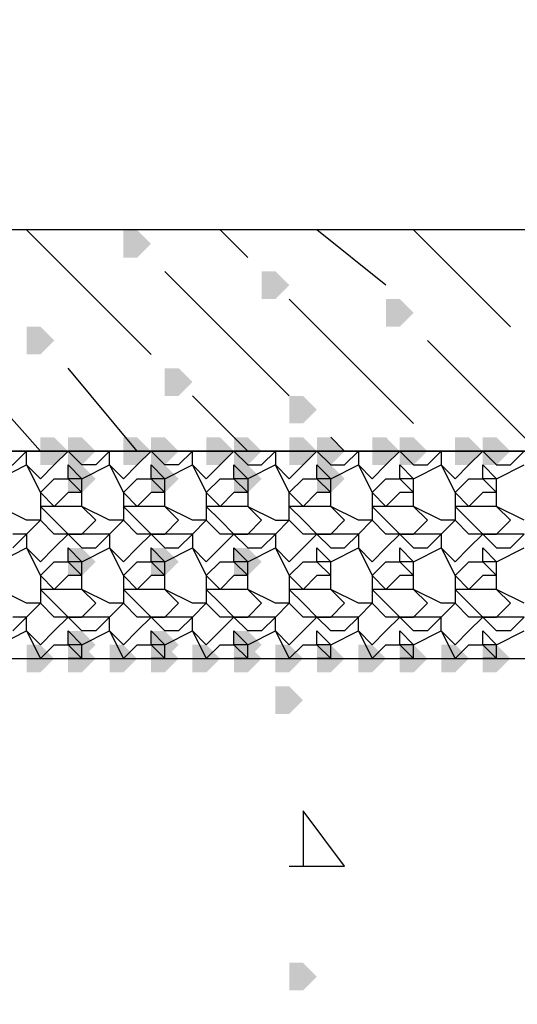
# Model space of a CAD drawing. Header units: millimetres. Extents: x 363306 to 7757304, y 1022887 to 1207196.
# Tile 81 of 256: x 791933 to 792161, y 1076183 to 1076635. Entities that reach past the tile are written whole.
import ezdxf

# ---------------------------------------------------------------- set-up
doc = ezdxf.new("R2010")
doc.units = ezdxf.units.MM
doc.layers.add('0 @ 100', color=7, linetype='Continuous')
doc.layers.add('ACO-текст', color=7, linetype='Continuous', lineweight=20)
doc.styles.add('PDF ISOCPEUR Italic', font='isocpeui.ttf')
doc.styles.add('ГОСТ 2.304', font='isocpeui.ttf')

msp = doc.modelspace()

# ---------------------------------------------------------------- hatches: boundary and pattern name
for points in [[(791980.256, 1076532.24), (791980.256, 1076538.59), (791986.606, 1076538.59), (791992.956, 1076532.24), (791986.606, 1076525.89), (791980.256, 1076525.89)], [(792043.756, 1076513.19), (792043.756, 1076519.54), (792050.106, 1076519.54), (792056.456, 1076513.19), (792050.106, 1076506.84), (792043.756, 1076506.84)], [(792100.905, 1076500.49), (792100.905, 1076506.84), (792107.255, 1076506.84), (792113.605, 1076500.49), (792107.255, 1076494.14), (792100.905, 1076494.14)], [(791935.806, 1076487.79), (791935.806, 1076494.14), (791942.156, 1076494.14), (791948.506, 1076487.79), (791942.156, 1076481.44), (791935.806, 1076481.44)], [(791999.306, 1076468.74), (791999.306, 1076475.09), (792005.656, 1076475.09), (792012.006, 1076468.74), (792005.656, 1076462.39), (791999.306, 1076462.39)], [(792056.456, 1076456.04), (792056.456, 1076462.39), (792062.805, 1076462.39), (792069.155, 1076456.04), (792062.805, 1076449.69), (792056.456, 1076449.69)], [(791942.156, 1076436.991), (791942.156, 1076443.34), (791948.506, 1076443.34), (791954.856, 1076436.991), (791948.506, 1076430.641), (791942.156, 1076430.641)], [(791954.856, 1076436.991), (791954.856, 1076443.34), (791961.206, 1076443.34), (791967.556, 1076436.991), (791961.206, 1076430.641), (791954.856, 1076430.641)], [(791980.256, 1076436.991), (791980.256, 1076443.34), (791986.606, 1076443.34), (791992.956, 1076436.991), (791986.606, 1076430.641), (791980.256, 1076430.641)], [(791992.956, 1076436.991), (791992.956, 1076443.34), (791999.306, 1076443.34), (792005.656, 1076436.991), (791999.306, 1076430.641), (791992.956, 1076430.641)], [(792018.356, 1076436.991), (792018.356, 1076443.34), (792024.706, 1076443.34), (792031.056, 1076436.991), (792024.706, 1076430.641), (792018.356, 1076430.641)], [(792031.056, 1076436.991), (792031.056, 1076443.34), (792037.406, 1076443.34), (792043.756, 1076436.991), (792037.406, 1076430.641), (792031.056, 1076430.641)], [(792056.456, 1076436.991), (792056.456, 1076443.34), (792062.805, 1076443.34), (792069.155, 1076436.991), (792062.805, 1076430.641), (792056.456, 1076430.641)], [(792069.155, 1076436.991), (792069.155, 1076443.34), (792075.505, 1076443.34), (792081.855, 1076436.991), (792075.505, 1076430.641), (792069.155, 1076430.641)], [(792094.555, 1076436.991), (792094.555, 1076443.34), (792100.905, 1076443.34), (792107.255, 1076436.991), (792100.905, 1076430.641), (792094.555, 1076430.641)], [(792107.255, 1076436.991), (792107.255, 1076443.34), (792113.605, 1076443.34), (792119.955, 1076436.991), (792113.605, 1076430.641), (792107.255, 1076430.641)], [(792132.655, 1076436.991), (792132.655, 1076443.34), (792139.005, 1076443.34), (792145.355, 1076436.991), (792139.005, 1076430.641), (792132.655, 1076430.641)], [(792145.355, 1076436.991), (792145.355, 1076443.34), (792151.705, 1076443.34), (792158.055, 1076436.991), (792151.705, 1076430.641), (792145.355, 1076430.641)], [(791954.856, 1076424.291), (791954.856, 1076430.641), (791961.206, 1076430.641), (791967.556, 1076424.291), (791961.206, 1076417.941), (791954.856, 1076417.941)], [(791992.956, 1076424.291), (791992.956, 1076430.641), (791999.306, 1076430.641), (792005.656, 1076424.291), (791999.306, 1076417.941), (791992.956, 1076417.941)], [(792031.056, 1076424.291), (792031.056, 1076430.641), (792037.406, 1076430.641), (792043.756, 1076424.291), (792037.406, 1076417.941), (792031.056, 1076417.941)], [(792069.155, 1076424.291), (792069.155, 1076430.641), (792075.505, 1076430.641), (792081.855, 1076424.291), (792075.505, 1076417.941), (792069.155, 1076417.941)], [(791954.856, 1076386.191), (791954.856, 1076392.541), (791961.206, 1076392.541), (791967.556, 1076386.191), (791961.206, 1076379.841), (791954.856, 1076379.841)], [(791992.956, 1076386.191), (791992.956, 1076392.541), (791999.306, 1076392.541), (792005.656, 1076386.191), (791999.306, 1076379.841), (791992.956, 1076379.841)], [(792031.056, 1076386.191), (792031.056, 1076392.541), (792037.406, 1076392.541), (792043.756, 1076386.191), (792037.406, 1076379.841), (792031.056, 1076379.841)], [(791954.856, 1076348.091), (791954.856, 1076354.441), (791961.206, 1076354.441), (791967.556, 1076348.091), (791961.206, 1076341.741), (791954.856, 1076341.741)], [(791992.956, 1076348.091), (791992.956, 1076354.441), (791999.306, 1076354.441), (792005.656, 1076348.091), (791999.306, 1076341.741), (791992.956, 1076341.741)], [(792031.056, 1076348.091), (792031.056, 1076354.441), (792037.406, 1076354.441), (792043.756, 1076348.091), (792037.406, 1076341.741), (792031.056, 1076341.741)], [(791935.806, 1076341.741), (791935.806, 1076348.091), (791942.156, 1076348.091), (791948.506, 1076341.741), (791942.156, 1076335.391), (791935.806, 1076335.391)], [(791935.806, 1076341.741), (791935.806, 1076348.091), (791942.156, 1076348.091), (791948.506, 1076341.741), (791942.156, 1076335.391), (791935.806, 1076335.391)], [(791954.856, 1076341.741), (791954.856, 1076348.091), (791961.206, 1076348.091), (791967.556, 1076341.741), (791961.206, 1076335.391), (791954.856, 1076335.391)], [(791973.906, 1076341.741), (791973.906, 1076348.091), (791980.256, 1076348.091), (791986.606, 1076341.741), (791980.256, 1076335.391), (791973.906, 1076335.391)], [(791973.906, 1076341.741), (791973.906, 1076348.091), (791980.256, 1076348.091), (791986.606, 1076341.741), (791980.256, 1076335.391), (791973.906, 1076335.391)], [(791992.956, 1076341.741), (791992.956, 1076348.091), (791999.306, 1076348.091), (792005.656, 1076341.741), (791999.306, 1076335.391), (791992.956, 1076335.391)], [(792012.006, 1076341.741), (792012.006, 1076348.091), (792018.356, 1076348.091), (792024.706, 1076341.741), (792018.356, 1076335.391), (792012.006, 1076335.391)], [(792012.006, 1076341.741), (792012.006, 1076348.091), (792018.356, 1076348.091), (792024.706, 1076341.741), (792018.356, 1076335.391), (792012.006, 1076335.391)], [(792031.056, 1076341.741), (792031.056, 1076348.091), (792037.406, 1076348.091), (792043.756, 1076341.741), (792037.406, 1076335.391), (792031.056, 1076335.391)], [(792050.106, 1076341.741), (792050.106, 1076348.091), (792056.456, 1076348.091), (792062.805, 1076341.741), (792056.456, 1076335.391), (792050.106, 1076335.391)], [(792050.106, 1076341.741), (792050.106, 1076348.091), (792056.456, 1076348.091), (792062.805, 1076341.741), (792056.456, 1076335.391), (792050.106, 1076335.391)], [(792069.155, 1076341.741), (792069.155, 1076348.091), (792075.505, 1076348.091), (792081.855, 1076341.741), (792075.505, 1076335.391), (792069.155, 1076335.391)], [(792088.205, 1076341.741), (792088.205, 1076348.091), (792094.555, 1076348.091), (792100.905, 1076341.741), (792094.555, 1076335.391), (792088.205, 1076335.391)], [(792088.205, 1076341.741), (792088.205, 1076348.091), (792094.555, 1076348.091), (792100.905, 1076341.741), (792094.555, 1076335.391), (792088.205, 1076335.391)], [(792107.255, 1076341.741), (792107.255, 1076348.091), (792113.605, 1076348.091), (792119.955, 1076341.741), (792113.605, 1076335.391), (792107.255, 1076335.391)], [(792126.305, 1076341.741), (792126.305, 1076348.091), (792132.655, 1076348.091), (792139.005, 1076341.741), (792132.655, 1076335.391), (792126.305, 1076335.391)], [(792126.305, 1076341.741), (792126.305, 1076348.091), (792132.655, 1076348.091), (792139.005, 1076341.741), (792132.655, 1076335.391), (792126.305, 1076335.391)], [(792145.355, 1076341.741), (792145.355, 1076348.091), (792151.705, 1076348.091), (792158.055, 1076341.741), (792151.705, 1076335.391), (792145.355, 1076335.391)], [(792050.106, 1076322.691), (792050.106, 1076329.041), (792056.456, 1076329.041), (792062.805, 1076322.691), (792056.456, 1076316.341), (792050.106, 1076316.341)], [(792056.456, 1076195.692), (792056.456, 1076202.042), (792062.805, 1076202.042), (792069.155, 1076195.692), (792062.805, 1076189.342), (792056.456, 1076189.342)]]:
    msp.add_hatch(color=7).paths.add_polyline_path(points)

# ---------------------------------------------------------------- linework, layer by layer
at = {"color": 7, "lineweight": 25, "elevation": 0}
for points in [[(790498.724, 1075687.695), (795098.089, 1075687.695), (795098.089, 1076538.59), (793929.695, 1076538.59), (793929.695, 1076189.342), (794329.743, 1076189.342), (794329.743, 1075789.294), (794418.643, 1075789.294), (794418.643, 1075687.695), (792996.25, 1075687.695), (792996.25, 1075789.294), (793110.55, 1075789.294), (793110.55, 1076538.59), (791535.758, 1076538.59), (791535.758, 1075789.294), (791637.358, 1075789.294), (791637.358, 1075687.695), (791034.111, 1075687.695), (791034.111, 1075789.294), (791135.711, 1075789.294), (791135.711, 1076411.591), (790498.724, 1076392.856)], [(791992.956, 1076481.44), (791935.806, 1076538.59)], [(792037.406, 1076525.89), (792024.706, 1076538.59)], [(792100.905, 1076513.19), (792069.155, 1076538.59)], [(792158.055, 1076494.14), (792113.605, 1076538.59)], [(792056.456, 1076462.39), (791999.306, 1076519.54)], [(792113.605, 1076449.69), (792056.456, 1076506.84)], [(791865.957, 1076436.991), (791859.607, 1076436.991), (791859.607, 1076430.641), (791865.957, 1076424.291), (791872.307, 1076430.641), (791878.656, 1076436.991), (791885.006, 1076430.641), (791891.356, 1076430.641), (791897.706, 1076436.991), (791897.706, 1076430.641), (791904.056, 1076424.291), (791910.406, 1076430.641), (791916.756, 1076436.991), (791923.106, 1076430.641), (791929.456, 1076430.641), (791935.806, 1076436.991), (791942.156, 1076436.991), (791891.356, 1076494.14)], [(792094.555, 1076436.991), (792088.205, 1076436.991), (792088.205, 1076430.641), (792094.555, 1076424.291), (792100.905, 1076430.641), (792107.255, 1076436.991), (792113.605, 1076430.641), (792119.955, 1076430.641), (792126.305, 1076436.991), (792126.305, 1076430.641), (792132.655, 1076424.291), (792139.005, 1076430.641), (792145.355, 1076436.991), (792151.705, 1076430.641), (792158.055, 1076430.641), (792164.405, 1076436.991), (792170.755, 1076436.991), (792119.955, 1076487.79)], [(792056.456, 1076436.991), (792050.106, 1076436.991), (792043.756, 1076436.991), (792037.406, 1076436.991), (792031.056, 1076436.991), (792024.706, 1076430.641), (792018.356, 1076424.291), (792012.006, 1076430.641), (792012.006, 1076436.991), (792005.656, 1076430.641), (791999.306, 1076430.641), (791992.956, 1076436.991), (791986.606, 1076436.991), (791954.856, 1076475.09)], [(792012.006, 1076462.39), (792037.406, 1076436.991), (792031.056, 1076436.991), (792037.406, 1076430.641), (792043.756, 1076430.641), (792050.106, 1076436.991), (792050.106, 1076430.641), (792037.406, 1076424.291), (792037.406, 1076417.941), (792037.406, 1076411.591), (792050.106, 1076405.241), (792056.456, 1076405.241), (792056.456, 1076411.591), (792056.456, 1076417.941), (792050.106, 1076430.641), (792056.456, 1076424.291), (792062.805, 1076430.641), (792069.155, 1076436.991), (792075.505, 1076430.641), (792081.855, 1076430.641), (792088.205, 1076436.991), (792081.855, 1076436.991), (792075.505, 1076443.34)], [(792018.356, 1076436.991), (792012.006, 1076436.991), (792005.656, 1076436.991), (791999.306, 1076436.991), (791992.956, 1076436.991), (791986.606, 1076430.641), (791980.256, 1076424.291), (791973.906, 1076430.641), (791980.256, 1076417.941), (791980.256, 1076411.591), (791980.256, 1076405.241), (791973.906, 1076405.241), (791961.206, 1076411.591), (791961.206, 1076417.941), (791961.206, 1076424.291), (791973.906, 1076430.641), (791973.906, 1076436.991), (791967.556, 1076430.641), (791961.206, 1076430.641), (791954.856, 1076436.991), (791948.506, 1076430.641), (791942.156, 1076424.291), (791935.806, 1076430.641), (791942.156, 1076417.941), (791942.156, 1076411.591), (791942.156, 1076405.241), (791935.806, 1076405.241), (791923.106, 1076411.591)], [(791923.106, 1076424.291), (791935.806, 1076430.641), (791935.806, 1076436.991), (791929.456, 1076436.991)], [(791980.256, 1076436.991), (791973.906, 1076436.991), (791967.556, 1076436.991), (791961.206, 1076436.991), (791954.856, 1076436.991), (791948.506, 1076436.991), (791954.856, 1076436.991), (791961.206, 1076436.991)], [(791986.606, 1076436.991), (791992.956, 1076436.991), (791999.306, 1076436.991)], [(792081.855, 1076436.991), (792075.505, 1076436.991), (792069.155, 1076436.991), (792062.805, 1076436.991), (792069.155, 1076436.991), (792075.505, 1076436.991)], [(792132.655, 1076436.991), (792126.305, 1076436.991), (792119.955, 1076436.991), (792113.605, 1076436.991), (792107.255, 1076436.991), (792100.905, 1076436.991), (792107.255, 1076436.991), (792113.605, 1076436.991)], [(792164.405, 1076436.991), (792158.055, 1076436.991), (792151.705, 1076436.991), (792145.355, 1076436.991), (792139.005, 1076436.991), (792145.355, 1076436.991), (792151.705, 1076436.991)], [(792164.405, 1076405.241), (792151.705, 1076411.591), (792151.705, 1076417.941), (792151.705, 1076424.291), (792164.405, 1076430.641)], [(792164.405, 1076398.891), (792158.055, 1076398.891), (792151.705, 1076398.891), (792145.355, 1076398.891), (792139.005, 1076398.891), (792132.655, 1076405.241), (792126.305, 1076398.891), (792119.955, 1076398.891), (792113.605, 1076398.891), (792107.255, 1076398.891), (792100.905, 1076398.891), (792094.555, 1076405.241), (792088.205, 1076398.891), (792081.855, 1076398.891), (792075.505, 1076398.891), (792069.155, 1076398.891), (792062.805, 1076398.891), (792056.456, 1076405.241), (792050.106, 1076398.891), (792043.756, 1076398.891), (792037.406, 1076398.891), (792031.056, 1076398.891), (792024.706, 1076398.891), (792018.356, 1076405.241), (792012.006, 1076398.891), (792005.656, 1076398.891), (791999.306, 1076398.891), (791992.956, 1076398.891), (791986.606, 1076398.891), (791980.256, 1076405.241), (791973.906, 1076398.891), (791967.556, 1076398.891), (791961.206, 1076398.891), (791954.856, 1076398.891), (791948.506, 1076398.891), (791942.156, 1076405.241), (791935.806, 1076398.891), (791929.456, 1076398.891)], [(791929.456, 1076392.541), (791935.806, 1076398.891), (791935.806, 1076392.541), (791942.156, 1076379.841), (791942.156, 1076373.491), (791942.156, 1076367.141), (791935.806, 1076367.141), (791923.106, 1076373.491)], [(791923.106, 1076386.191), (791935.806, 1076392.541), (791942.156, 1076386.191), (791948.506, 1076392.541), (791954.856, 1076398.891), (791961.206, 1076392.541), (791967.556, 1076392.541), (791973.906, 1076398.891), (791973.906, 1076392.541), (791980.256, 1076379.841), (791980.256, 1076373.491), (791980.256, 1076367.141), (791973.906, 1076367.141), (791961.206, 1076373.491), (791961.206, 1076379.841), (791961.206, 1076386.191), (791973.906, 1076392.541), (791980.256, 1076386.191), (791986.606, 1076392.541), (791992.956, 1076398.891), (791999.306, 1076392.541), (792005.656, 1076392.541), (792012.006, 1076398.891), (792012.006, 1076392.541), (792018.356, 1076379.841), (792018.356, 1076373.491), (792018.356, 1076367.141), (792012.006, 1076367.141), (791999.306, 1076373.491), (791999.306, 1076379.841), (791999.306, 1076386.191), (792012.006, 1076392.541), (792018.356, 1076386.191), (792024.706, 1076392.541), (792031.056, 1076398.891), (792037.406, 1076392.541), (792043.756, 1076392.541), (792050.106, 1076398.891), (792050.106, 1076392.541), (792056.456, 1076379.841), (792056.456, 1076373.491), (792056.456, 1076367.141), (792050.106, 1076367.141), (792037.406, 1076373.491), (792037.406, 1076379.841), (792037.406, 1076386.191), (792050.106, 1076392.541), (792056.456, 1076386.191), (792062.805, 1076392.541), (792069.155, 1076398.891), (792075.505, 1076392.541), (792081.855, 1076392.541), (792088.205, 1076398.891), (792088.205, 1076392.541), (792094.555, 1076379.841), (792094.555, 1076373.491), (792094.555, 1076367.141), (792088.205, 1076367.141), (792075.505, 1076373.491), (792075.505, 1076379.841), (792075.505, 1076386.191), (792088.205, 1076392.541), (792094.555, 1076386.191), (792100.905, 1076392.541), (792107.255, 1076398.891), (792113.605, 1076392.541), (792119.955, 1076392.541), (792126.305, 1076398.891), (792126.305, 1076392.541), (792132.655, 1076379.841), (792132.655, 1076373.491), (792132.655, 1076367.141), (792126.305, 1076367.141), (792113.605, 1076373.491), (792113.605, 1076379.841), (792113.605, 1076386.191), (792126.305, 1076392.541), (792132.655, 1076386.191), (792139.005, 1076392.541), (792145.355, 1076398.891), (792151.705, 1076392.541), (792158.055, 1076392.541), (792164.405, 1076398.891)], [(792164.405, 1076367.141), (792151.705, 1076373.491), (792151.705, 1076379.841), (792151.705, 1076386.191), (792164.405, 1076392.541)], [(792164.405, 1076360.791), (792158.055, 1076360.791), (792151.705, 1076360.791), (792158.055, 1076367.141), (792151.705, 1076373.491), (792139.005, 1076373.491), (792132.655, 1076379.841), (792139.005, 1076386.191), (792145.355, 1076386.191), (792151.705, 1076379.841), (792145.355, 1076379.841), (792139.005, 1076373.491), (792132.655, 1076373.491), (792139.005, 1076367.141), (792145.355, 1076360.791), (792151.705, 1076360.791), (792145.355, 1076360.791), (792139.005, 1076360.791), (792132.655, 1076367.141), (792126.305, 1076360.791), (792119.955, 1076354.441), (792113.605, 1076354.441), (792107.255, 1076360.791), (792100.905, 1076354.441), (792094.555, 1076348.091), (792088.205, 1076354.441), (792088.205, 1076360.791), (792081.855, 1076360.791), (792075.505, 1076360.791), (792081.855, 1076367.141), (792075.505, 1076373.491), (792062.805, 1076373.491), (792056.456, 1076379.841), (792062.805, 1076386.191), (792069.155, 1076386.191), (792075.505, 1076379.841), (792069.155, 1076379.841), (792062.805, 1076373.491), (792056.456, 1076373.491), (792062.805, 1076367.141), (792069.155, 1076360.791), (792075.505, 1076360.791), (792069.155, 1076360.791), (792062.805, 1076360.791), (792056.456, 1076367.141), (792050.106, 1076360.791), (792043.756, 1076354.441), (792037.406, 1076354.441), (792031.056, 1076360.791), (792024.706, 1076354.441), (792018.356, 1076348.091), (792012.006, 1076354.441), (792012.006, 1076360.791), (792005.656, 1076360.791), (791999.306, 1076360.791), (792005.656, 1076367.141), (791999.306, 1076373.491), (791986.606, 1076373.491), (791980.256, 1076379.841), (791986.606, 1076386.191), (791992.956, 1076386.191), (791999.306, 1076379.841), (791992.956, 1076379.841), (791986.606, 1076373.491), (791980.256, 1076373.491), (791986.606, 1076367.141), (791992.956, 1076360.791), (791999.306, 1076360.791), (791992.956, 1076360.791), (791986.606, 1076360.791), (791980.256, 1076367.141), (791973.906, 1076360.791), (791967.556, 1076354.441), (791961.206, 1076354.441), (791954.856, 1076360.791), (791948.506, 1076354.441), (791942.156, 1076348.091), (791935.806, 1076354.441), (791935.806, 1076360.791), (791929.456, 1076360.791)], [(792164.405, 1076360.791), (792158.055, 1076354.441), (792151.705, 1076354.441), (792145.355, 1076360.791), (792139.005, 1076354.441), (792132.655, 1076348.091), (792126.305, 1076354.441), (792126.305, 1076360.791), (792119.955, 1076360.791), (792113.605, 1076360.791), (792119.955, 1076367.141), (792113.605, 1076373.491), (792100.905, 1076373.491), (792094.555, 1076373.491), (792100.905, 1076367.141), (792107.255, 1076360.791), (792113.605, 1076360.791), (792107.255, 1076360.791), (792100.905, 1076360.791), (792094.555, 1076367.141), (792088.205, 1076360.791), (792081.855, 1076354.441), (792075.505, 1076354.441), (792069.155, 1076360.791), (792062.805, 1076354.441), (792056.456, 1076348.091), (792050.106, 1076354.441), (792050.106, 1076360.791), (792043.756, 1076360.791), (792037.406, 1076360.791), (792043.756, 1076367.141), (792037.406, 1076373.491), (792024.706, 1076373.491), (792018.356, 1076373.491), (792024.706, 1076367.141), (792031.056, 1076360.791), (792037.406, 1076360.791), (792031.056, 1076360.791), (792024.706, 1076360.791), (792018.356, 1076367.141), (792012.006, 1076360.791), (792005.656, 1076354.441), (791999.306, 1076354.441), (791992.956, 1076360.791), (791986.606, 1076354.441), (791980.256, 1076348.091), (791973.906, 1076354.441), (791973.906, 1076360.791), (791967.556, 1076360.791), (791961.206, 1076360.791), (791967.556, 1076367.141), (791961.206, 1076373.491), (791948.506, 1076373.491), (791942.156, 1076373.491), (791948.506, 1076367.141), (791954.856, 1076360.791), (791961.206, 1076360.791), (791954.856, 1076360.791), (791948.506, 1076360.791), (791942.156, 1076367.141), (791935.806, 1076360.791), (791929.456, 1076354.441)], [(791923.106, 1076348.091), (791935.806, 1076354.441), (791942.156, 1076341.741), (791948.506, 1076348.091), (791954.856, 1076348.091), (791954.856, 1076354.441), (791961.206, 1076348.091), (791954.856, 1076348.091), (791961.206, 1076341.741), (791961.206, 1076348.091), (791973.906, 1076354.441), (791980.256, 1076341.741), (791986.606, 1076348.091), (791992.956, 1076348.091), (791999.306, 1076341.741), (791999.306, 1076348.091), (792012.006, 1076354.441), (792018.356, 1076341.741), (792024.706, 1076348.091), (792031.056, 1076348.091), (792031.056, 1076354.441), (792037.406, 1076348.091), (792031.056, 1076348.091), (792037.406, 1076341.741), (792037.406, 1076348.091), (792050.106, 1076354.441), (792056.456, 1076341.741), (792062.805, 1076348.091), (792069.155, 1076348.091), (792075.505, 1076341.741), (792075.505, 1076348.091), (792088.205, 1076354.441), (792094.555, 1076341.741), (792100.905, 1076348.091), (792107.255, 1076348.091), (792107.255, 1076354.441), (792113.605, 1076348.091), (792107.255, 1076348.091), (792113.605, 1076341.741), (792113.605, 1076348.091), (792126.305, 1076354.441), (792132.655, 1076341.741), (792139.005, 1076348.091), (792145.355, 1076348.091), (792151.705, 1076341.741), (792151.705, 1076348.091), (792164.405, 1076354.441)], [(791961.206, 1076341.741), (791954.856, 1076341.741)], [(791999.306, 1076341.741), (791992.956, 1076341.741)], [(792037.406, 1076341.741), (792031.056, 1076341.741)], [(792075.505, 1076341.741), (792069.155, 1076341.741)], [(792113.605, 1076341.741), (792107.255, 1076341.741)], [(792151.705, 1076341.741), (792145.355, 1076341.741)], [(792056.456, 1076246.492), (792081.855, 1076246.492), (792062.805, 1076271.891), (792062.805, 1076246.492)]]:
    msp.add_lwpolyline(points, dxfattribs=at)
for points in [[(793110.55, 1076538.59), (791535.758, 1076538.59), (791535.758, 1076436.991), (793110.55, 1076436.991)], [(793110.55, 1076436.991), (791535.758, 1076436.991), (791535.758, 1076341.741), (793110.55, 1076341.741)], [(792031.056, 1076436.991), (792024.706, 1076436.991)], [(791954.856, 1076430.641), (791961.206, 1076424.291), (791954.856, 1076424.291)], [(791992.956, 1076430.641), (791999.306, 1076424.291), (791992.956, 1076424.291)], [(792018.356, 1076417.941), (792018.356, 1076411.591), (792018.356, 1076405.241), (792012.006, 1076405.241), (791999.306, 1076411.591), (791999.306, 1076417.941), (791999.306, 1076424.291), (792012.006, 1076430.641)], [(792031.056, 1076430.641), (792037.406, 1076424.291), (792031.056, 1076424.291)], [(792069.155, 1076430.641), (792075.505, 1076424.291), (792069.155, 1076424.291)], [(792094.555, 1076417.941), (792094.555, 1076411.591), (792094.555, 1076405.241), (792088.205, 1076405.241), (792075.505, 1076411.591), (792075.505, 1076417.941), (792075.505, 1076424.291), (792088.205, 1076430.641)], [(792107.255, 1076430.641), (792113.605, 1076424.291), (792107.255, 1076424.291)], [(792132.655, 1076417.941), (792132.655, 1076411.591), (792132.655, 1076405.241), (792126.305, 1076405.241), (792113.605, 1076411.591), (792113.605, 1076417.941), (792113.605, 1076424.291), (792126.305, 1076430.641)], [(792145.355, 1076430.641), (792151.705, 1076424.291), (792145.355, 1076424.291)], [(791942.156, 1076417.941), (791948.506, 1076424.291), (791954.856, 1076424.291), (791961.206, 1076417.941), (791954.856, 1076417.941), (791948.506, 1076411.591)], [(791980.256, 1076417.941), (791986.606, 1076424.291), (791992.956, 1076424.291), (791999.306, 1076417.941), (791992.956, 1076417.941), (791986.606, 1076411.591)], [(792018.356, 1076417.941), (792024.706, 1076424.291), (792031.056, 1076424.291), (792037.406, 1076417.941), (792031.056, 1076417.941), (792024.706, 1076411.591)], [(792056.456, 1076417.941), (792062.805, 1076424.291), (792069.155, 1076424.291), (792075.505, 1076417.941), (792069.155, 1076417.941), (792062.805, 1076411.591)], [(792094.555, 1076417.941), (792100.905, 1076424.291), (792107.255, 1076424.291), (792113.605, 1076417.941), (792107.255, 1076417.941), (792100.905, 1076411.591)], [(792132.655, 1076417.941), (792139.005, 1076424.291), (792145.355, 1076424.291), (792151.705, 1076417.941), (792145.355, 1076417.941), (792139.005, 1076411.591)], [(791961.206, 1076398.891), (791967.556, 1076405.241), (791961.206, 1076411.591), (791948.506, 1076411.591), (791942.156, 1076411.591), (791948.506, 1076405.241), (791954.856, 1076398.891)], [(791999.306, 1076398.891), (792005.656, 1076405.241), (791999.306, 1076411.591), (791986.606, 1076411.591), (791980.256, 1076411.591), (791986.606, 1076405.241), (791992.956, 1076398.891)], [(792037.406, 1076398.891), (792043.756, 1076405.241), (792037.406, 1076411.591), (792024.706, 1076411.591), (792018.356, 1076411.591), (792024.706, 1076405.241), (792031.056, 1076398.891)], [(792075.505, 1076398.891), (792081.855, 1076405.241), (792075.505, 1076411.591), (792062.805, 1076411.591), (792056.456, 1076411.591), (792062.805, 1076405.241), (792069.155, 1076398.891)], [(792113.605, 1076398.891), (792119.955, 1076405.241), (792113.605, 1076411.591), (792100.905, 1076411.591), (792094.555, 1076411.591), (792100.905, 1076405.241), (792107.255, 1076398.891)], [(792151.705, 1076398.891), (792158.055, 1076405.241), (792151.705, 1076411.591), (792139.005, 1076411.591), (792132.655, 1076411.591), (792139.005, 1076405.241), (792145.355, 1076398.891)], [(791954.856, 1076392.541), (791961.206, 1076386.191), (791954.856, 1076386.191)], [(791992.956, 1076392.541), (791999.306, 1076386.191), (791992.956, 1076386.191)], [(792031.056, 1076392.541), (792037.406, 1076386.191), (792031.056, 1076386.191)], [(792069.155, 1076392.541), (792075.505, 1076386.191), (792069.155, 1076386.191)], [(792107.255, 1076392.541), (792113.605, 1076386.191), (792107.255, 1076386.191)], [(792145.355, 1076392.541), (792151.705, 1076386.191), (792145.355, 1076386.191)], [(791942.156, 1076379.841), (791948.506, 1076386.191), (791954.856, 1076386.191), (791961.206, 1076379.841), (791954.856, 1076379.841), (791948.506, 1076373.491)], [(792018.356, 1076379.841), (792024.706, 1076386.191), (792031.056, 1076386.191), (792037.406, 1076379.841), (792031.056, 1076379.841), (792024.706, 1076373.491)], [(792094.555, 1076379.841), (792100.905, 1076386.191), (792107.255, 1076386.191), (792113.605, 1076379.841), (792107.255, 1076379.841), (792100.905, 1076373.491)], [(791992.956, 1076354.441), (791999.306, 1076348.091), (791992.956, 1076348.091)], [(792069.155, 1076354.441), (792075.505, 1076348.091), (792069.155, 1076348.091)], [(792145.355, 1076354.441), (792151.705, 1076348.091), (792145.355, 1076348.091)]]:
    msp.add_lwpolyline(points, close=True, dxfattribs=at)

# ---------------------------------------------------------------- texts
at = {"layer": '0 @ 100', "color": 7, "insert": (761996.908, 1075986.433), "char_height": 318.940213, "width": 19697.5359, "attachment_point": 4, "style": 'ГОСТ 2.304'}
msp.add_mtext('\\pi5457.36288;{\\fISOCPEUR|b1|i1|c204|p34;Характеристика участка строительства:\\P\\pi0;\\P}Расчетная зимняя температура воздух 15 °С.\\PСкоростной напор ветра   - 38кг/м2.\\PВес снегового покрова    - 50кг/м2.\\PКлассификация зданий по функциональной пожарной опасности - Ф 4.1 \\PКоэффициент надежности по назначению - 0.95\\P\\P^IПроектом разработано подъёмник для мало мобильных граждан населения грузоподъемностью 250 кг. скоростью 0,25 см/с. Двери шахт подъёмника противопожарные с пределом огнестойкости El 30. Подъёмники оборудованы кабинами габаритами 1500х1500 мм, ширина дверей кабины обеспечивает проезд инвалидной коляски. Для экстренных случаев подъёмник оснащен дополнительным аккумулятором и механическим спуском для безопасного спуска пассажира в нулевую отметку. Так же в дверях подъёмника установлены замки датчики которые открываются с ключевыми картами, чтобы открыть двери подъёмника.\\P^IС внешней и внутренней стороны наружных стен предусмотрено обшивка из аквапанелей толщиной 12,5мм с утеплением из минераловатной ваты на кварцевой основе, А =0,040 Вт/мС, толщиной 100мм. (по теплотехническому расчету). Наружная отделка из органическое стекло.\\P^IПодрядчик обязан предоставить заказчику сертификаты соответствия и пожарной безопасности на фасадную систему и все применяемые в данной системе материалы и изделия.\\PКонструкции, изделия и материалы применены по действующим стандартам, ТУ, сертификатам. На путях эвакуации используются отделочные материалы, соответствующие требованиям п. 5.25 ШНК 2.01.02-04.\\PОтделка стен с внутренней стороны окраска водоэмульсионными красками светлых тонов. Во внутренней и наружной отделке использованы современные отделочные материалы используемые на территории Республики Узбекистан.\\P^IКрыша - скатная из металлических профилированных листов с полимерными покрытиями с обеих сторон толщ.0,55мм по металлическим конструкциям.\\P^IПо периметру наружных стен устраивается бетонная отмостка. Бетон кл.В 7,5 шириной 1000 мм, толщиной 50 мм по гравийному основанию толщиной 100 мм -150 мм.\\P^IВсе строительно-монтажные работы вести согласно указаний соответствующих строительных норм и проекта производства работ (П.П.Р.) на основании ШНК 3.01.01 - 03 и КМК 3.01.02 - 00.', dxfattribs=at)
at = {"layer": 'ACO-текст', "insert": (672490.308, 1084593.003), "char_height": 300, "width": 19682.58846, "attachment_point": 1, "style": 'PDF ISOCPEUR Italic'}
msp.add_mtext('\\pi-600,l900,t900;{\\H1.1429x;\\C0;Примечание:}\\P1.^IОбщие указания и грунтовые условия смотри на листе КP-7. \\P2.^IСоединения пересечений стержней арматуры выполнять вязаными стальной  отожженной проволокой d=0.8-1.0мм.\\P3.^IСтыки арматуры должны иметь длину перепуска  L=600мм для d=16А400, L=800мм для d=20А400, L=900мм для d=22А400 \\P4.^IСтыки стержней внахлестку должны располагаться вразбежку. При этом площадь сечения рабочих стержней, стыкуемых в одном месте, должна быть не более 50% общей плошади сечения арматуры. \\P5.^IУказания по выполнению арматурных, опалубочных, бетонных работ, допуски при установке арматуры и опалубки, устройству рабочих швов, уходу за бетоном см. КМК 3.03.01-98.', dxfattribs=at)

doc.saveas('drawing.dxf')
